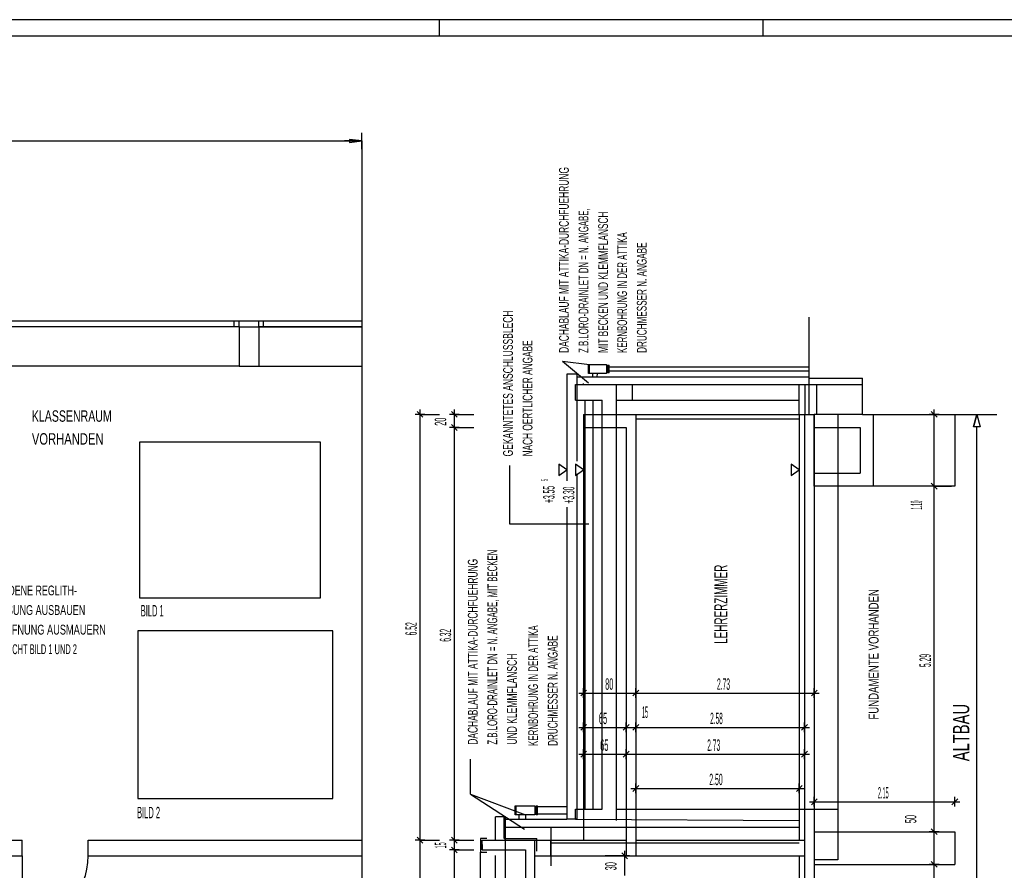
# Model space of a CAD drawing. Extents: x -0.6 to 1.54, y -0.37 to 1.17.
# Tile 77 of 79: x 0.65 to 0.95, y 0.54 to 0.8. Entities that reach past the tile are written whole.
import ezdxf

# ---------------------------------------------------------------- set-up
doc = ezdxf.new("R2010")
doc.units = 0
doc.linetypes.add('KCONTINUOUS', pattern=[0])
doc.layers.add('W01_---', color=7, linetype='CONTINUOUS')

msp = doc.modelspace()

# ---------------------------------------------------------------- linework, layer by layer
at = {"layer": 'W01_---', "color": 7, "linetype": 'KCONTINUOUS'}
for p, q in [((0.78, 0.8), (0.78, 0.795)), ((0.879, 0.8), (0.879, 0.795)), ((0.54161, 0.76285), (0.75628, 0.76285)), ((0.75628, 0.76285), (0.75103, 0.76285)), ((0.75628, 0.76285), (0.75253, 0.76335)), ((0.75253, 0.76335), (0.75253, 0.76235)), ((0.75628, 0.76285), (0.75253, 0.76335)), ((0.75253, 0.76335), (0.75253, 0.76235)), ((0.75628, 0.76285), (0.75253, 0.76335)), ((0.75253, 0.76335), (0.75253, 0.76235)), ((0.75253, 0.76235), (0.75628, 0.76285)), ((0.75253, 0.76235), (0.75628, 0.76285)), ((0.75253, 0.76235), (0.75628, 0.76285)), ((0.75628, 0.76035), (0.75628, 0.76535)), ((0.75628, 0.76285), (0.75628, 0.74612)), ((0.75628, 0.74612), (0.75628, 0.34018)), ((0.89319, 0.67913), (0.89319, 0.70885)), ((0.71877, 0.70593), (0.63241, 0.70593)), ((0.75628, 0.70763), (0.63601, 0.70763)), ((0.71727, 0.70593), (0.71727, 0.70763)), ((0.71877, 0.70593), (0.71877, 0.70763)), ((0.71877, 0.70593), (0.71877, 0.69393)), ((0.71877, 0.70593), (0.72477, 0.70593)), ((0.72477, 0.70593), (0.72477, 0.70763)), ((0.75628, 0.70593), (0.72477, 0.70593)), ((0.72477, 0.70593), (0.72477, 0.69393)), ((0.72477, 0.70593), (0.75628, 0.70593)), ((0.72627, 0.70593), (0.72627, 0.70763)), ((0.71877, 0.69393), (0.63241, 0.69393)), ((0.71877, 0.69393), (0.72477, 0.69393)), ((0.72477, 0.69393), (0.75628, 0.69393)), ((0.81776, 0.69541), (0.82604, 0.69442)), ((0.81776, 0.69541), (0.82566, 0.68881)), ((0.82573, 0.69442), (0.83123, 0.69442)), ((0.82573, 0.69162), (0.82573, 0.69442)), ((0.82604, 0.69162), (0.82604, 0.69442)), ((0.83123, 0.69442), (0.83123, 0.69162)), ((0.83123, 0.69403), (0.83163, 0.69403)), ((0.83163, 0.69419), (0.83203, 0.69419)), ((0.83163, 0.69183), (0.83163, 0.69419)), ((0.83203, 0.69183), (0.83203, 0.69419)), ((0.83203, 0.69372), (0.89319, 0.69372)), ((0.82211, 0.69143), (0.81906, 0.69143)), ((0.81906, 0.69143), (0.81906, 0.65879)), ((0.82211, 0.69143), (0.82211, 0.66475)), ((0.82211, 0.69063), (0.89319, 0.69063)), ((0.83123, 0.69162), (0.82573, 0.69162)), ((0.82691, 0.69162), (0.82688, 0.69063)), ((0.82831, 0.69164), (0.82828, 0.69063)), ((0.83163, 0.69202), (0.83123, 0.69202)), ((0.83203, 0.69183), (0.83163, 0.69183)), ((0.89319, 0.69232), (0.83203, 0.69232)), ((0.89319, 0.69023), (0.90959, 0.69023)), ((0.90959, 0.67913), (0.90959, 0.69023)), ((0.82169, 0.68343), (0.82169, 0.68823)), ((0.82169, 0.68823), (0.90959, 0.68823)), ((0.82419, 0.68823), (0.82419, 0.68861)), ((0.83429, 0.55477), (0.83429, 0.68823)), ((0.83909, 0.68823), (0.83909, 0.68343)), ((0.89019, 0.67913), (0.89019, 0.68823)), ((0.89199, 0.67913), (0.89199, 0.68823)), ((0.89559, 0.67913), (0.89559, 0.68823)), ((0.82169, 0.68343), (0.82989, 0.68343)), ((0.82469, 0.55823), (0.82469, 0.68343)), ((0.82709, 0.55823), (0.82709, 0.68343)), ((0.82989, 0.55823), (0.82989, 0.68343)), ((0.83429, 0.68343), (0.89019, 0.68343)), ((0.77563, 0.67913), (0.77263, 0.67913)), ((0.77503, 0.67823), (0.77323, 0.68003)), ((0.77413, 0.67763), (0.77413, 0.68063)), ((0.77413, 0.54873), (0.77413, 0.67913)), ((0.77413, 0.67913), (0.78013, 0.67913)), ((0.78613, 0.67913), (0.78313, 0.67913)), ((0.78553, 0.67823), (0.78373, 0.68003)), ((0.78463, 0.67763), (0.78463, 0.68063)), ((0.78463, 0.67513), (0.78463, 0.67913)), ((0.78463, 0.67913), (0.79063, 0.67913)), ((0.82419, 0.67913), (0.82419, 0.67513)), ((0.82419, 0.67913), (0.84019, 0.67913)), ((0.83719, 0.67913), (0.84019, 0.67913)), ((0.84019, 0.67913), (0.84019, 0.54393)), ((0.84019, 0.67913), (0.89019, 0.67913)), ((0.89019, 0.67913), (0.89019, 0.54873)), ((0.89019, 0.67913), (0.89479, 0.67913)), ((0.89179, 0.67913), (0.89179, 0.47913)), ((0.89479, 0.65713), (0.89479, 0.67913)), ((0.90959, 0.67913), (0.89479, 0.67913)), ((0.89479, 0.67913), (0.89479, 0.47783)), ((0.90199, 0.67913), (0.90199, 0.65713)), ((0.90959, 0.67913), (0.93779, 0.67913)), ((0.91279, 0.67913), (0.91279, 0.65713)), ((0.93297, 0.67913), (0.92997, 0.67913)), ((0.93237, 0.67823), (0.93057, 0.68003)), ((0.93147, 0.67763), (0.93147, 0.68063)), ((0.93147, 0.65713), (0.93147, 0.67913)), ((0.93147, 0.67913), (0.93676, 0.67913)), ((0.93147, 0.67913), (0.95065, 0.67913)), ((0.93779, 0.67913), (0.93779, 0.65713)), ((0.94352, 0.67528), (0.94456, 0.67913)), ((0.94352, 0.67528), (0.94456, 0.67913)), ((0.94456, 0.67913), (0.94352, 0.67528)), ((0.94456, 0.67913), (0.94559, 0.67528)), ((0.94456, 0.67913), (0.94559, 0.67528)), ((0.94456, 0.67913), (0.94559, 0.67528)), ((0.78613, 0.67513), (0.78313, 0.67513)), ((0.78553, 0.67423), (0.78373, 0.67603)), ((0.78463, 0.67363), (0.78463, 0.67663)), ((0.78463, 0.54873), (0.78463, 0.67513)), ((0.78463, 0.67513), (0.79063, 0.67513)), ((0.82419, 0.67513), (0.83719, 0.67513)), ((0.82419, 0.67513), (0.82419, 0.54873)), ((0.83719, 0.67513), (0.83719, 0.54393)), ((0.84019, 0.67773), (0.89019, 0.67773)), ((0.89479, 0.67513), (0.90879, 0.67513)), ((0.90879, 0.67513), (0.90879, 0.66113)), ((0.94559, 0.67528), (0.94352, 0.67528)), ((0.94559, 0.67528), (0.94352, 0.67528)), ((0.94559, 0.67528), (0.94352, 0.67528)), ((0.94456, 0.48239), (0.94456, 0.67528)), ((0.74367, 0.67062), (0.68831, 0.67062)), ((0.68831, 0.67062), (0.68831, 0.62294)), ((0.74367, 0.62294), (0.74367, 0.67062)), ((0.80148, 0.66347), (0.80148, 0.64557)), ((0.81906, 0.66213), (0.81656, 0.66388)), ((0.81656, 0.66388), (0.81656, 0.66038)), ((0.82419, 0.66213), (0.82169, 0.66388)), ((0.82169, 0.66388), (0.82169, 0.66038)), ((0.89019, 0.66213), (0.88769, 0.66388)), ((0.88769, 0.66388), (0.88769, 0.66038)), ((0.81656, 0.66038), (0.81906, 0.66213)), ((0.82169, 0.66038), (0.82419, 0.66213)), ((0.82211, 0.6609), (0.82211, 0.55513)), ((0.88769, 0.66038), (0.89019, 0.66213)), ((0.89479, 0.66113), (0.90879, 0.66113)), ((0.93779, 0.65713), (0.89479, 0.65713)), ((0.90199, 0.65713), (0.90199, 0.54273)), ((0.93297, 0.65713), (0.92997, 0.65713)), ((0.93237, 0.65623), (0.93057, 0.65803)), ((0.93147, 0.65563), (0.93147, 0.65863)), ((0.93147, 0.55133), (0.93147, 0.65713)), ((0.93147, 0.65713), (0.93676, 0.65713)), ((0.81906, 0.65073), (0.81906, 0.55513)), ((0.80148, 0.64557), (0.82577, 0.64557)), ((0.68831, 0.62294), (0.74367, 0.62294)), ((0.74744, 0.61281), (0.68774, 0.61281)), ((0.68774, 0.61281), (0.68774, 0.56151)), ((0.74744, 0.56151), (0.74744, 0.61281)), ((0.82269, 0.59379), (0.82569, 0.59379)), ((0.82329, 0.59289), (0.82509, 0.59469)), ((0.82419, 0.59229), (0.82419, 0.59529)), ((0.82419, 0.59379), (0.82892, 0.59379)), ((0.82892, 0.59379), (0.84019, 0.59379)), ((0.83869, 0.59379), (0.84169, 0.59379)), ((0.83929, 0.59289), (0.84109, 0.59469)), ((0.84019, 0.59229), (0.84019, 0.59529)), ((0.84019, 0.59379), (0.86314, 0.59379)), ((0.86314, 0.59379), (0.89479, 0.59379)), ((0.89329, 0.59379), (0.89629, 0.59379)), ((0.89389, 0.59289), (0.89569, 0.59469)), ((0.89479, 0.59229), (0.89479, 0.59529)), ((0.82419, 0.58179), (0.82419, 0.58479)), ((0.83719, 0.58179), (0.83719, 0.58479)), ((0.84019, 0.58179), (0.84019, 0.58479)), ((0.89179, 0.58179), (0.89179, 0.58479)), ((0.82269, 0.58329), (0.82569, 0.58329)), ((0.82329, 0.58239), (0.82509, 0.58419)), ((0.82419, 0.58329), (0.82699, 0.58329)), ((0.82699, 0.58329), (0.83719, 0.58329)), ((0.83569, 0.58329), (0.83869, 0.58329)), ((0.83629, 0.58239), (0.83809, 0.58419)), ((0.83719, 0.58329), (0.83834, 0.58329)), ((0.83834, 0.58329), (0.84019, 0.58329)), ((0.83869, 0.58329), (0.84169, 0.58329)), ((0.83929, 0.58239), (0.84109, 0.58419)), ((0.84019, 0.58329), (0.86105, 0.58329)), ((0.86105, 0.58329), (0.89179, 0.58329)), ((0.89029, 0.58329), (0.89329, 0.58329)), ((0.89089, 0.58239), (0.89269, 0.58419)), ((0.82329, 0.57419), (0.82509, 0.57599)), ((0.82419, 0.57359), (0.82419, 0.57659)), ((0.83629, 0.57419), (0.83809, 0.57599)), ((0.83719, 0.57359), (0.83719, 0.57659)), ((0.89089, 0.57419), (0.89269, 0.57599)), ((0.89179, 0.57359), (0.89179, 0.57659)), ((0.78962, 0.56286), (0.78962, 0.57358)), ((0.82269, 0.57509), (0.82569, 0.57509)), ((0.82419, 0.57509), (0.8274, 0.57509)), ((0.8274, 0.57509), (0.83719, 0.57509)), ((0.83569, 0.57509), (0.83869, 0.57509)), ((0.83719, 0.57509), (0.86014, 0.57509)), ((0.86014, 0.57509), (0.89179, 0.57509)), ((0.89029, 0.57509), (0.89329, 0.57509)), ((0.83869, 0.56459), (0.84169, 0.56459)), ((0.83929, 0.56369), (0.84109, 0.56549)), ((0.84019, 0.56309), (0.84019, 0.56609)), ((0.84019, 0.56459), (0.86079, 0.56459)), ((0.86079, 0.56459), (0.89019, 0.56459)), ((0.88869, 0.56459), (0.89169, 0.56459)), ((0.88929, 0.56369), (0.89109, 0.56549)), ((0.89019, 0.56309), (0.89019, 0.56609)), ((0.68774, 0.56151), (0.74744, 0.56151)), ((0.78962, 0.56286), (0.80606, 0.55215)), ((0.78962, 0.56286), (0.80641, 0.55647)), ((0.89329, 0.5605), (0.89629, 0.5605)), ((0.89389, 0.5596), (0.89569, 0.5614)), ((0.89479, 0.559), (0.89479, 0.562)), ((0.89479, 0.5605), (0.91239, 0.5605)), ((0.91239, 0.5605), (0.93779, 0.5605)), ((0.93629, 0.5605), (0.93929, 0.5605)), ((0.93689, 0.5596), (0.93869, 0.5614)), ((0.93779, 0.559), (0.93779, 0.562)), ((0.80323, 0.55647), (0.80323, 0.55927)), ((0.80323, 0.55927), (0.80923, 0.55927)), ((0.80354, 0.55647), (0.80354, 0.55927)), ((0.80923, 0.55927), (0.80923, 0.55647)), ((0.80923, 0.55907), (0.80963, 0.55907)), ((0.80963, 0.55647), (0.80963, 0.55927)), ((0.80963, 0.55927), (0.81006, 0.55927)), ((0.81006, 0.55647), (0.81006, 0.55927)), ((0.81006, 0.55907), (0.81906, 0.55907)), ((0.82169, 0.55823), (0.82989, 0.55823)), ((0.82169, 0.55513), (0.82169, 0.55823)), ((0.83429, 0.55823), (0.89019, 0.55823)), ((0.89019, 0.55823), (0.90199, 0.55823)), ((0.80031, 0.55593), (0.79726, 0.55593)), ((0.79726, 0.54873), (0.79726, 0.55593)), ((0.79989, 0.55513), (0.79989, 0.55593)), ((0.79989, 0.54923), (0.79989, 0.55513)), ((0.80031, 0.54873), (0.80031, 0.55593)), ((0.80031, 0.55513), (0.81906, 0.55513)), ((0.80923, 0.55647), (0.80323, 0.55647)), ((0.80441, 0.55647), (0.80437, 0.55513)), ((0.80641, 0.55647), (0.80637, 0.55513)), ((0.80963, 0.55667), (0.80923, 0.55667)), ((0.81006, 0.55647), (0.80963, 0.55647)), ((0.81906, 0.55667), (0.81006, 0.55667)), ((0.82211, 0.55513), (0.81906, 0.55513)), ((0.82169, 0.55513), (0.89019, 0.55477)), ((0.79989, 0.55273), (0.89019, 0.55273)), ((0.81429, 0.54644), (0.81429, 0.55273)), ((0.93237, 0.55043), (0.93057, 0.55223)), ((0.93147, 0.54983), (0.93147, 0.55283)), ((0.63241, 0.54873), (0.65241, 0.54873)), ((0.65241, 0.54393), (0.65241, 0.54873)), ((0.67261, 0.54393), (0.67261, 0.54873)), ((0.67261, 0.54873), (0.75297, 0.54873)), ((0.75297, 0.54873), (0.75628, 0.54873)), ((0.77563, 0.54873), (0.77263, 0.54873)), ((0.77503, 0.54783), (0.77323, 0.54963)), ((0.77413, 0.54723), (0.77413, 0.55023)), ((0.77413, 0.47783), (0.77413, 0.54873)), ((0.77413, 0.54873), (0.78013, 0.54873)), ((0.78613, 0.54873), (0.78313, 0.54873)), ((0.78553, 0.54783), (0.78373, 0.54963)), ((0.78463, 0.54723), (0.78463, 0.55023)), ((0.78463, 0.54573), (0.78463, 0.54873)), ((0.78463, 0.54873), (0.79063, 0.54873)), ((0.7946, 0.54923), (0.7926, 0.54923)), ((0.7926, 0.54923), (0.7926, 0.54506)), ((0.79319, 0.54873), (0.83719, 0.54873)), ((0.79319, 0.54573), (0.79319, 0.54873)), ((0.79989, 0.54923), (0.80989, 0.54923)), ((0.80031, 0.47783), (0.80031, 0.54873)), ((0.80919, 0.54873), (0.80919, 0.47913)), ((0.80989, 0.54535), (0.80989, 0.54923)), ((0.81419, 0.54393), (0.81419, 0.54873)), ((0.84019, 0.54873), (0.89179, 0.54873)), ((0.89479, 0.55133), (0.93779, 0.55133)), ((0.93297, 0.55133), (0.92997, 0.55133)), ((0.93147, 0.54133), (0.93147, 0.55133)), ((0.93147, 0.55133), (0.93676, 0.55133)), ((0.93779, 0.55133), (0.93779, 0.54133)), ((0.78613, 0.54573), (0.78313, 0.54573)), ((0.78553, 0.54483), (0.78373, 0.54663)), ((0.78463, 0.54423), (0.78463, 0.54723)), ((0.78463, 0.52811), (0.78463, 0.54573)), ((0.78463, 0.54573), (0.79063, 0.54573)), ((0.79319, 0.54743), (0.79319, 0.54573)), ((0.79319, 0.54573), (0.80639, 0.54573)), ((0.80639, 0.54573), (0.80639, 0.48313)), ((0.81429, 0.54793), (0.89019, 0.54793)), ((0.81429, 0.54089), (0.81429, 0.54793)), ((0.83676, 0.54243), (0.83676, 0.54543)), ((0.63241, 0.54393), (0.65241, 0.54393)), ((0.65241, 0.54393), (0.65241, 0.52373)), ((0.67261, 0.54393), (0.75297, 0.54393)), ((0.75297, 0.54393), (0.75628, 0.54393)), ((0.7926, 0.54506), (0.7946, 0.54506)), ((0.7926, 0.48389), (0.7926, 0.54506)), ((0.79726, 0.47783), (0.79726, 0.54403)), ((0.80919, 0.54393), (0.89179, 0.54393)), ((0.80919, 0.54393), (0.81419, 0.54393)), ((0.83676, 0.54393), (0.83076, 0.54393)), ((0.83826, 0.54393), (0.83526, 0.54393)), ((0.83766, 0.54303), (0.83586, 0.54483)), ((0.83676, 0.53793), (0.83676, 0.54393)), ((0.89019, 0.54393), (0.89019, 0.47913)), ((0.90199, 0.54273), (0.89493, 0.54273)), ((0.93147, 0.53983), (0.93147, 0.54283)), ((0.89479, 0.54133), (0.93779, 0.54133)), ((0.93297, 0.54133), (0.92997, 0.54133)), ((0.93237, 0.54043), (0.93057, 0.54223)), ((0.93147, 0.48453), (0.93147, 0.54133)), ((0.93147, 0.54133), (0.93676, 0.54133))]:
    msp.add_line(p, q, dxfattribs=at)
for points in [[(0, 0), (1.168, 0), (1.168, 0.8), (0, 0.8), (0, 0), (0, 0)], [(0.02, 0.005), (1.163, 0.005), (1.163, 0.795), (0.02, 0.795), (0.02, 0.005), (0.02, 0.005)]]:
    msp.add_lwpolyline(points, dxfattribs=at)
msp.add_arc((0.65241, 0.54393), 0.0202, 270, 360, dxfattribs=at)

# ---------------------------------------------------------------- texts
at = {"layer": 'W01_---', "color": 7}
for s, height, width, p in [('DACHABLAUF MIT ATTIKA-DURCHFUEHRUNG', 0.003, 0.6415, (0.81966, 0.69796, 61)), ('Z.B.LORO-DRAINLET DN = N. ANGABE, ', 0.003, 0.595283, (0.82566, 0.69796, 61)), ('MIT BECKEN UND KLEMMFLANSCH ', 0.003, 0.632346, (0.83166, 0.69796, 61)), ('KERNBOHRUNG IN DER ATTIKA ', 0.003, 0.6, (0.83749, 0.69796, 61)), ('DRUCHMESSER N. ANGABE ', 0.003, 0.621794, (0.84349, 0.69796, 61)), ('GEKANNTETES ANSCHLUSSBLECH', 0.003, 0.648897, (0.80254, 0.66624, 61)), ('NACH OERTLICHER ANGABE ', 0.003, 0.632809, (0.80854, 0.66624, 61)), ('20', 0.0035, 0.42, (0.78213, 0.67565, 61)), ('5 ', 0.0021, 0.333333, (0.81327, 0.6587, 61)), ('+3.55 ', 0.0035, 0.352, (0.81531, 0.65201, 61)), ('+3.30 ', 0.0035, 0.352, (0.82137, 0.65181, 61)), ('1.10', 0.0035, 0.24, (0.92779, 0.64999, 61)), ('DACHABLAUF MIT ATTIKA-DURCHFUEHRUNG', 0.003, 0.64151, (0.79176, 0.57798, 61)), ('Z.B.LORO-DRAINLET DN = N. ANGABE, MIT BECKEN', 0.003, 0.597477, (0.79776, 0.57798, 61)), ('LEHRERZIMMER', 0.004, 0.566667, (0.86818, 0.60886, 61)), ('FUNDAMENTE VORHANDEN', 0.003, 0.731117, (0.91445, 0.58568, 61)), ('6.52', 0.0035, 0.353357, (0.77313, 0.61145, 61)), ('6.32', 0.0035, 0.343357, (0.78363, 0.60952, 61)), ('KERNBOHRUNG IN DER ATTIKA ', 0.003, 0.6, (0.81024, 0.5776, 61)), ('DRUCHMESSER N. ANGABE ', 0.003, 0.62181, (0.81624, 0.5776, 61)), ('UND KLEMMFLANSCH', 0.003, 0.651812, (0.80376, 0.57798, 61)), ('5.29', 0.0035, 0.353357, (0.93047, 0.60175, 61)), ('ALTBAU', 0.005, 0.675, (0.94222, 0.57291, 61)), ('50', 0.0035, 0.42, (0.92603, 0.55395, 61)), ('15', 0.0035, 0.28, (0.78213, 0.54624, 61)), ('30', 0.0035, 0.4, (0.83426, 0.53952, 61))]:
    msp.add_text(s, height=height, rotation=90.0027, dxfattribs=dict(at, width=width)).set_placement(p)
for s, height, width, p in [('KLASSENRAUM ', 0.0035, 0.691429, (0.65533, 0.67687, 61)), ('VORHANDEN ', 0.0035, 0.733333, (0.65533, 0.66987, 61)), ('VORHANDENE REGLITH- ', 0.003, 0.677895, (0.6365, 0.62371, 61)), ('VERGLASUNG AUSBAUEN ', 0.003, 0.689193, (0.6365, 0.61771, 61)), ('BILD 1', 0.0035, 0.409524, (0.68867, 0.61725, 61)), ('UND OEFFNUNG AUSMAUERN ', 0.003, 0.702413, (0.6365, 0.61171, 61)), ('SIEHE ANSICHT BILD 1 UND 2', 0.003, 0.569692, (0.6365, 0.60571, 61)), ('80', 0.0035, 0.4, (0.83079, 0.59479, 61)), ('2.73', 0.0035, 0.35, (0.86501, 0.59479, 61)), ('65', 0.0035, 0.406571, (0.82886, 0.58429, 61)), ('15', 0.0035, 0.28, (0.84208, 0.58618, 61)), ('2.58', 0.0035, 0.34, (0.86291, 0.58429, 61)), ('65', 0.0035, 0.406714, (0.82926, 0.57609, 61)), ('2.73', 0.0035, 0.35, (0.86201, 0.57609, 61)), ('2.50', 0.0035, 0.36, (0.86265, 0.56559, 61)), ('2.15', 0.0035, 0.29, (0.91424, 0.5615, 61)), ('BILD 2', 0.0035, 0.47619, (0.68753, 0.55544, 61))]:
    msp.add_text(s, height=height, dxfattribs=dict(at, width=width)).set_placement(p)

doc.saveas('drawing.dxf')
